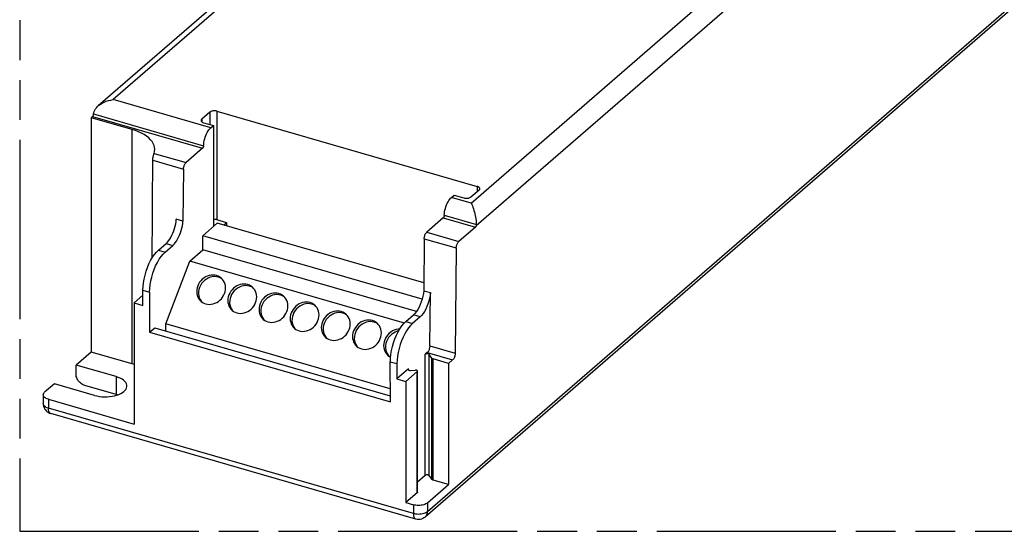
# Model space of a CAD drawing. Header units: millimetres. Extents: x 0 to 210, y 0 to 297.
# Tile 4 of 8: x 50 to 98, y 208 to 233. Entities that reach past the tile are written whole.
import ezdxf

# ---------------------------------------------------------------- set-up
doc = ezdxf.new("R2010")
doc.units = ezdxf.units.MM
doc.header["$LTSCALE"] = 19.36
doc.linetypes.add('PHANTOM', pattern=[0.8, 0.45, -0.05, 0.1, -0.05, 0.1, -0.05])
doc.layers.get('0').update_dxf_attribs({"linetype": 'CONTINUOUS'})
doc.layers.add('DEFAULT_3', color=7, linetype='PHANTOM')
doc.layers.add('Z_AXIS', color=7, linetype='CONTINUOUS')

msp = doc.modelspace()

# ---------------------------------------------------------------- linework, layer by layer
at = {"color": 7, "linetype": 'Continuous'}
for p, q in [((86.1292, 256.22104), (53.94976, 228.35283)), ((106.85601, 240.41899), (69.85601, 208.37605)), ((59.3794, 228.05174), (58.9794, 227.70533)), ((59.7209, 228.09749), (72.37916, 224.44337)), ((59.0709, 227.53458), (59.54722, 227.39708)), ((59.42144, 227.28815), (59.54722, 227.39708)), ((59.54722, 227.39708), (59.54722, 222.49064)), ((58.09507, 225.27724), (58.06985, 222.7521)), ((72.07067, 223.9262), (72.47067, 224.27262)), ((71.12707, 223.90902), (71.25285, 224.01795)), ((71.25285, 224.01795), (71.72916, 223.88045)), ((58.06985, 222.7521), (57.74509, 222.84585)), ((59.03382, 222.04602), (59.73382, 222.65224)), ((60.19722, 222.67724), (59.7209, 222.81474)), ((69.77927, 219.75237), (59.73382, 222.65224)), ((60.19722, 222.67724), (60.05972, 222.55816)), ((60.19722, 222.51847), (60.19722, 222.67724)), ((59.03382, 221.3532), (59.03382, 222.04602)), ((69.70284, 218.96614), (59.03382, 222.04602)), ((69.80071, 221.89811), (69.77548, 219.37297)), ((56.87247, 221.34205), (57.24975, 221.66878)), ((57.19722, 221.2483), (57.57451, 221.57504)), ((58.40882, 220.81194), (59.03382, 221.3532)), ((69.42199, 218.35439), (59.03382, 221.3532)), ((57.23382, 217.7592), (58.40882, 220.81194)), ((68.83469, 217.80224), (58.40882, 220.81194)), ((59.88071, 219.99787), (59.79016, 220.03208)), ((56.12247, 218.65737), (56.12247, 219.39349)), ((56.44722, 219.29974), (56.44722, 217.35118)), ((61.39625, 219.56037), (61.3057, 219.59458)), ((69.77548, 219.37297), (70.09807, 219.27985)), ((62.9118, 219.12287), (62.82124, 219.15708)), ((70.07217, 216.6869), (70.09807, 219.27985)), ((55.68945, 218.78237), (56.12247, 218.65737)), ((64.42734, 218.68537), (64.33679, 218.71958)), ((65.94289, 218.24787), (65.85233, 218.28208)), ((68.90286, 217.86918), (69.28014, 218.19591)), ((69.60273, 218.10279), (69.22545, 217.77605)), ((56.44722, 217.35118), (56.69722, 217.56769)), ((56.69722, 217.56769), (68.15253, 214.26082)), ((57.23382, 217.41279), (57.23382, 217.7592)), ((68.15214, 214.60735), (57.23382, 217.7592)), ((67.45843, 217.81037), (67.36788, 217.84458)), ((69.94719, 216.36593), (69.85423, 216.28543)), ((68.15285, 213.97206), (68.15069, 215.92124)), ((68.47545, 215.82749), (68.47545, 215.09137)), ((69.03162, 215.57303), (68.47545, 215.09137)), ((68.47545, 215.09137), (68.90846, 214.96637)), ((51.27516, 214.31203), (51.27516, 213.87901)), ((69.39001, 208.27363), (51.63649, 213.39863))]:
    msp.add_line(p, q, dxfattribs=at)
at = {"color": 9, "linetype": 'Continuous'}
for p, q in [((106.9617, 240.67195), (69.9617, 208.62901)), ((59.3794, 228.05174), (59.3794, 227.44552)), ((59.7209, 228.09749), (59.7209, 222.81474)), ((58.9794, 227.70533), (58.9794, 227.58109)), ((72.37916, 224.44337), (72.37916, 224.19337)), ((56.87247, 221.34205), (57.19723, 221.2483)), ((57.24975, 221.66878), (57.57451, 221.57503)), ((56.12247, 219.39349), (56.44722, 219.29974)), ((68.90069, 217.8698), (69.22545, 217.77605)), ((69.60273, 218.10279), (69.27797, 218.19654)), ((70.07217, 216.6869), (71.30842, 216.33002)), ((69.85423, 210.39646), (69.85423, 216.28543)), ((69.94719, 216.36593), (71.18344, 216.00906)), ((68.15069, 215.92124), (68.47545, 215.82749)), ((69.03162, 215.5235), (69.03162, 215.57303)), ((69.27868, 208.53751), (51.52516, 213.66251)), ((51.63649, 213.39863), (51.63643, 213.39865)), ((69.85601, 208.37605), (69.85618, 208.37619)), ((69.38993, 208.27365), (69.39001, 208.27363))]:
    msp.add_line(p, q, dxfattribs=at)
at = {"color": 7, "linetype": 'Continuous'}
for points in [[(59.7209, 228.09749), (59.68503, 228.106), (59.64788, 228.11151), (59.60899, 228.11404), (59.56977, 228.11356), (59.53121, 228.10995), (59.49422, 228.10343), (59.45978, 228.09405), (59.42862, 228.08213), (59.40196, 228.06807), (59.3794, 228.05174)], [(58.9794, 227.70533), (58.96239, 227.68739), (58.95137, 227.66882), (58.9463, 227.64937), (58.94595, 227.64283)], [(58.94595, 227.64283), (58.94727, 227.62976), (58.95448, 227.61048), (58.96752, 227.59199), (58.98628, 227.57477), (59.01012, 227.55919), (59.03824, 227.54586), (59.0709, 227.53458)], [(72.50412, 224.33512), (72.5028, 224.34818), (72.49559, 224.36746), (72.48255, 224.38596), (72.46378, 224.40318), (72.43995, 224.41876), (72.41183, 224.43209), (72.37916, 224.44337)], [(72.47067, 224.27262), (72.48768, 224.29055), (72.4987, 224.30913), (72.50377, 224.32857), (72.50412, 224.33512)], [(71.72916, 223.88045), (71.76504, 223.87195), (71.80219, 223.86644), (71.84108, 223.8639), (71.8803, 223.86439), (71.91885, 223.86799), (71.95585, 223.87451), (71.99029, 223.88389), (72.02145, 223.89581), (72.04811, 223.90987), (72.07067, 223.9262)], [(57.24975, 221.66878), (57.30989, 221.72722), (57.36832, 221.79617), (57.42543, 221.87622), (57.48005, 221.96557), (57.53135, 222.06314), (57.57866, 222.16738), (57.62121, 222.27691), (57.65851, 222.39007), (57.68992, 222.50538), (57.71509, 222.62096), (57.73341, 222.73416), (57.74509, 222.84585)], [(57.57451, 221.57504), (57.63464, 221.63348), (57.69307, 221.70242), (57.75019, 221.78247), (57.80481, 221.87182), (57.8561, 221.96939), (57.90341, 222.07363), (57.94597, 222.18316), (57.98327, 222.29632), (58.01467, 222.41163), (58.03984, 222.52722), (58.05817, 222.64041), (58.06985, 222.7521)], [(59.7209, 222.81474), (59.67534, 222.82494), (59.62854, 222.83042), (59.57956, 222.83115), (59.54722, 222.82853)], [(56.12247, 219.39349), (56.12908, 219.57018), (56.14803, 219.75184), (56.17964, 219.94006), (56.22295, 220.13003), (56.27752, 220.31849), (56.34214, 220.50229), (56.41595, 220.67813), (56.49747, 220.84325), (56.58549, 220.9945), (56.67836, 221.12968), (56.77376, 221.24512), (56.87247, 221.34205)], [(56.44722, 219.29974), (56.45383, 219.47644), (56.47278, 219.65809), (56.50439, 219.84632), (56.5477, 220.03628), (56.60227, 220.22474), (56.66689, 220.40854), (56.7407, 220.58439), (56.82222, 220.7495), (56.91024, 220.90075), (57.00311, 221.03593), (57.09851, 221.15137), (57.19722, 221.2483)], [(59.70177, 220.10862), (59.61394, 220.12723), (59.52462, 220.13368), (59.43302, 220.12786), (59.34148, 220.11007), (59.25159, 220.08033), (59.16482, 220.03943), (59.08276, 219.98778), (59.00668, 219.92654), (58.93805, 219.85652), (58.87784, 219.77912), (58.82732, 219.69549), (58.78708, 219.6072), (58.7581, 219.51567), (58.74058, 219.42251), (58.73513, 219.3293), (58.74152, 219.23762), (58.75996, 219.1491), (58.78982, 219.06515), (58.8309, 218.98734), (58.8822, 218.91683), (58.94567, 218.85282)], [(59.79016, 220.03208), (59.69401, 220.05176), (59.59642, 220.05699), (59.49638, 220.0476), (59.3969, 220.02408), (59.30008, 219.98649), (59.20776, 219.93601), (59.122, 219.87327), (59.04432, 219.7999), (58.97657, 219.71709), (58.91982, 219.62679), (58.87557, 219.53063), (58.84435, 219.4307), (58.82718, 219.32897), (58.82401, 219.22753), (58.83533, 219.12847), (58.86047, 219.03371), (58.89934, 218.94535), (58.95076, 218.86497), (58.99466, 218.81607)], [(59.17144, 218.73078), (59.25926, 218.71218), (59.34858, 218.70573), (59.44018, 218.71155), (59.53172, 218.72933), (59.62161, 218.75908), (59.70838, 218.79998), (59.79044, 218.85162), (59.86652, 218.91286), (59.93515, 218.98289), (59.99536, 219.06029), (60.04589, 219.14392), (60.08612, 219.2322), (60.1151, 219.32374), (60.13262, 219.4169), (60.13808, 219.5101), (60.13168, 219.60178), (60.11325, 219.69031), (60.08338, 219.77426), (60.04231, 219.85207), (59.991, 219.92257), (59.92754, 219.98659)], [(59.92754, 219.98659), (59.86084, 220.03662), (59.78492, 220.07788), (59.70177, 220.10862)], [(59.96272, 219.9511), (59.9624, 219.95134), (59.88071, 219.99787)], [(61.21731, 219.67112), (61.12949, 219.68973), (61.04017, 219.69618), (60.94857, 219.69036), (60.85703, 219.67257), (60.76713, 219.64283), (60.68037, 219.60193), (60.59831, 219.55028), (60.52223, 219.48904), (60.4536, 219.41902), (60.39339, 219.34162), (60.34286, 219.25799), (60.30263, 219.1697), (60.27365, 219.07817), (60.25613, 218.98501), (60.25067, 218.8918), (60.25706, 218.80012), (60.2755, 218.7116), (60.30537, 218.62765), (60.34644, 218.54984), (60.39775, 218.47933), (60.46121, 218.41532)], [(61.3057, 219.59458), (61.20956, 219.61426), (61.11197, 219.61949), (61.01192, 219.6101), (60.91245, 219.58658), (60.81562, 219.54899), (60.72331, 219.49851), (60.63755, 219.43577), (60.55986, 219.3624), (60.49212, 219.27959), (60.43536, 219.18929), (60.39112, 219.09313), (60.35989, 218.9932), (60.34273, 218.89147), (60.33956, 218.79003), (60.35087, 218.69097), (60.37601, 218.59621), (60.41489, 218.50785), (60.46631, 218.42747), (60.5102, 218.37857)], [(60.68698, 218.29328), (60.7748, 218.27468), (60.86412, 218.26823), (60.95573, 218.27405), (61.04727, 218.29183), (61.13716, 218.32158), (61.22393, 218.36248), (61.30598, 218.41412), (61.38206, 218.47536), (61.45069, 218.54539), (61.5109, 218.62279), (61.56143, 218.70642), (61.60167, 218.7947), (61.63065, 218.88624), (61.64816, 218.9794), (61.65362, 219.0726), (61.64723, 219.16428), (61.62879, 219.25281), (61.59893, 219.33676), (61.55785, 219.41457), (61.50655, 219.48507), (61.44308, 219.54909)], [(61.44308, 219.54909), (61.37638, 219.59912), (61.30046, 219.64038), (61.21731, 219.67112)], [(61.47826, 219.5136), (61.47795, 219.51384), (61.39625, 219.56037)], [(69.77548, 219.37297), (69.76038, 219.23731), (69.73598, 219.10085), (69.70187, 218.96219), (69.65923, 218.82555), (69.60868, 218.69383), (69.5515, 218.56956), (69.48866, 218.45555), (69.4216, 218.3538), (69.35231, 218.26762), (69.28014, 218.19591)], [(58.94567, 218.85282), (59.01236, 218.80279), (59.08829, 218.76153), (59.17144, 218.73078)], [(62.73286, 219.23362), (62.64503, 219.25223), (62.55571, 219.25868), (62.46411, 219.25286), (62.37257, 219.23507), (62.28268, 219.20533), (62.19591, 219.16443), (62.11385, 219.11278), (62.03777, 219.05154), (61.96914, 218.98152), (61.90893, 218.90412), (61.85841, 218.82049), (61.81817, 218.7322), (61.78919, 218.64067), (61.77167, 218.54751), (61.76622, 218.4543), (61.77261, 218.36262), (61.79104, 218.2741), (61.82091, 218.19015), (61.86199, 218.11234), (61.91329, 218.04183), (61.97675, 217.97782)], [(62.82124, 219.15708), (62.7251, 219.17676), (62.62751, 219.18199), (62.52747, 219.1726), (62.42799, 219.14908), (62.33117, 219.11149), (62.23885, 219.06101), (62.15309, 218.99827), (62.07541, 218.9249), (62.00766, 218.84209), (61.95091, 218.75179), (61.90666, 218.65563), (61.87543, 218.5557), (61.85827, 218.45397), (61.8551, 218.35253), (61.86642, 218.25347), (61.89156, 218.15871), (61.93043, 218.07035), (61.98185, 217.98997), (62.02575, 217.94107)], [(62.20253, 217.85578), (62.29035, 217.83718), (62.37967, 217.83073), (62.47127, 217.83655), (62.56281, 217.85433), (62.6527, 217.88408), (62.73947, 217.92498), (62.82153, 217.97662), (62.89761, 218.03786), (62.96624, 218.10789), (63.02645, 218.18529), (63.07698, 218.26892), (63.11721, 218.3572), (63.14619, 218.44874), (63.16371, 218.5419), (63.16917, 218.6351), (63.16277, 218.72678), (63.14434, 218.81531), (63.11447, 218.89926), (63.0734, 218.97707), (63.02209, 219.04757), (62.95863, 219.11159)], [(62.95863, 219.11159), (62.89193, 219.16162), (62.81601, 219.20288), (62.73286, 219.23362)], [(62.99381, 219.0761), (62.99349, 219.07634), (62.9118, 219.12287)], [(64.2484, 218.79612), (64.16058, 218.81473), (64.07126, 218.82118), (63.97966, 218.81536), (63.88812, 218.79757), (63.79822, 218.76783), (63.71146, 218.72693), (63.6294, 218.67528), (63.55332, 218.61404), (63.48469, 218.54402), (63.42448, 218.46662), (63.37395, 218.38299), (63.33372, 218.2947), (63.30474, 218.20317), (63.28722, 218.11001), (63.28176, 218.0168), (63.28815, 217.92512), (63.30659, 217.8366), (63.33646, 217.75265), (63.37753, 217.67484), (63.42884, 217.60433), (63.4923, 217.54032)], [(70.09807, 219.27985), (70.08298, 219.14418), (70.05857, 219.00772), (70.02446, 218.86906), (69.98182, 218.73242), (69.93128, 218.6007), (69.87409, 218.47643), (69.81125, 218.36242), (69.74419, 218.26068), (69.67491, 218.1745), (69.60273, 218.10279)], [(60.46121, 218.41532), (60.52791, 218.36529), (60.60383, 218.32403), (60.68698, 218.29328)], [(64.33679, 218.71958), (64.24065, 218.73926), (64.14306, 218.74449), (64.04301, 218.7351), (63.94354, 218.71158), (63.84671, 218.67399), (63.7544, 218.62351), (63.66863, 218.56077), (63.59095, 218.4874), (63.52321, 218.40459), (63.46645, 218.31429), (63.4222, 218.21813), (63.39098, 218.1182), (63.37382, 218.01647), (63.37065, 217.91503), (63.38196, 217.81597), (63.4071, 217.72121), (63.44598, 217.63285), (63.4974, 217.55247), (63.54129, 217.50357)], [(63.71807, 217.41828), (63.80589, 217.39968), (63.89521, 217.39323), (63.98681, 217.39905), (64.07835, 217.41683), (64.16825, 217.44658), (64.25501, 217.48748), (64.33707, 217.53912), (64.41315, 217.60036), (64.48178, 217.67039), (64.54199, 217.74779), (64.59252, 217.83142), (64.63275, 217.9197), (64.66173, 218.01124), (64.67925, 218.1044), (64.68471, 218.1976), (64.67832, 218.28928), (64.65988, 218.37781), (64.63001, 218.46176), (64.58894, 218.53957), (64.53763, 218.61007), (64.47417, 218.67409)], [(64.47417, 218.67409), (64.40747, 218.72412), (64.33155, 218.76538), (64.2484, 218.79612)], [(64.50935, 218.6386), (64.50904, 218.63884), (64.42734, 218.68537)], [(65.76394, 218.35862), (65.67612, 218.37723), (65.5868, 218.38368), (65.4952, 218.37786), (65.40366, 218.36007), (65.31377, 218.33033), (65.227, 218.28943), (65.14494, 218.23778), (65.06886, 218.17654), (65.00023, 218.10652), (64.94002, 218.02912), (64.88949, 217.94549), (64.84926, 217.8572), (64.82028, 217.76567), (64.80276, 217.67251), (64.7973, 217.5793), (64.8037, 217.48762), (64.82213, 217.3991), (64.852, 217.31515), (64.89307, 217.23734), (64.94438, 217.16683), (65.00784, 217.10282)], [(65.98972, 218.23659), (65.92302, 218.28662), (65.84709, 218.32788), (65.76394, 218.35862)], [(61.97675, 217.97782), (62.04345, 217.92779), (62.11938, 217.88653), (62.20253, 217.85578)], [(65.85233, 218.28208), (65.75619, 218.30176), (65.6586, 218.30699), (65.55855, 218.2976), (65.45908, 218.27408), (65.36226, 218.23649), (65.26994, 218.18601), (65.18418, 218.12327), (65.1065, 218.0499), (65.03875, 217.96709), (64.982, 217.87679), (64.93775, 217.78063), (64.90652, 217.6807), (64.88936, 217.57897), (64.88619, 217.47753), (64.89751, 217.37847), (64.92265, 217.28371), (64.96152, 217.19535), (65.01294, 217.11497), (65.05684, 217.06607)], [(65.23361, 216.98078), (65.32144, 216.96218), (65.41076, 216.95573), (65.50236, 216.96155), (65.5939, 216.97933), (65.68379, 217.00908), (65.77056, 217.04998), (65.85262, 217.10162), (65.9287, 217.16286), (65.99733, 217.23289), (66.05754, 217.31029), (66.10806, 217.39392), (66.1483, 217.4822), (66.17728, 217.57374), (66.1948, 217.6669), (66.20025, 217.7601), (66.19386, 217.85178), (66.17543, 217.94031), (66.14556, 218.02426), (66.10448, 218.10207), (66.05318, 218.17257), (65.98972, 218.23659)], [(66.0249, 218.2011), (66.02458, 218.20134), (65.94289, 218.24787)], [(67.27949, 217.92112), (67.19167, 217.93973), (67.10235, 217.94618), (67.01074, 217.94036), (66.9192, 217.92257), (66.82931, 217.89283), (66.74254, 217.85193), (66.66049, 217.80028), (66.58441, 217.73904), (66.51578, 217.66902), (66.45557, 217.59162), (66.40504, 217.50799), (66.3648, 217.4197), (66.33582, 217.32817), (66.31831, 217.23501), (66.31285, 217.1418), (66.31924, 217.05012), (66.33768, 216.9616), (66.36754, 216.87765), (66.40862, 216.79984), (66.45992, 216.72933), (66.52339, 216.66532)], [(67.36788, 217.84458), (67.27173, 217.86426), (67.17415, 217.86949), (67.0741, 217.8601), (66.97463, 217.83658), (66.8778, 217.79899), (66.78548, 217.74851), (66.69972, 217.68577), (66.62204, 217.6124), (66.55429, 217.52959), (66.49754, 217.43929), (66.45329, 217.34313), (66.42207, 217.2432), (66.40491, 217.14147), (66.40174, 217.04003), (66.41305, 216.94097), (66.43819, 216.84621), (66.47707, 216.75785), (66.52848, 216.67747), (66.57238, 216.62857)], [(67.50526, 217.79909), (67.43856, 217.84912), (67.36264, 217.89038), (67.27949, 217.92112)], [(68.15286, 215.92062), (68.15946, 216.09731), (68.17841, 216.27897), (68.21002, 216.46719), (68.25334, 216.65716), (68.30791, 216.84561), (68.37253, 217.02942), (68.44633, 217.20526), (68.52786, 217.37038), (68.61587, 217.52163), (68.70874, 217.6568), (68.80414, 217.77225), (68.90286, 217.86918)], [(63.4923, 217.54032), (63.559, 217.49029), (63.63492, 217.44903), (63.71807, 217.41828)], [(66.74916, 216.54328), (66.83698, 216.52468), (66.9263, 216.51823), (67.0179, 216.52405), (67.10944, 216.54183), (67.19934, 216.57158), (67.2861, 216.61248), (67.36816, 216.66412), (67.44424, 216.72536), (67.51287, 216.79539), (67.57308, 216.87279), (67.62361, 216.95642), (67.66384, 217.0447), (67.69282, 217.13624), (67.71034, 217.2294), (67.7158, 217.3226), (67.70941, 217.41428), (67.69097, 217.50281), (67.6611, 217.58676), (67.62003, 217.66457), (67.56872, 217.73507), (67.50526, 217.79909)], [(67.54044, 217.7636), (67.54013, 217.76384), (67.45843, 217.81037)], [(68.60797, 217.50805), (68.52629, 217.50286), (68.43475, 217.48507), (68.34486, 217.45533), (68.25809, 217.41443), (68.17603, 217.36278), (68.09995, 217.30154), (68.03132, 217.23152), (67.97111, 217.15412), (67.92058, 217.07049), (67.88035, 216.9822), (67.85137, 216.89067), (67.83385, 216.79751), (67.82839, 216.7043), (67.83479, 216.61262), (67.85322, 216.5241), (67.88309, 216.44015), (67.92416, 216.36234), (67.97547, 216.29183), (68.03893, 216.22782)], [(68.55324, 217.41399), (68.49017, 217.39908), (68.39335, 217.36149), (68.30103, 217.31101), (68.21527, 217.24827), (68.13759, 217.1749), (68.06984, 217.09209), (68.01309, 217.00179), (67.96884, 216.90563), (67.93761, 216.8057), (67.92045, 216.70397), (67.91728, 216.60253), (67.92859, 216.50347), (67.95374, 216.40871), (67.99261, 216.32035), (68.04403, 216.23997), (68.08793, 216.19107)], [(69.22545, 217.77605), (69.12674, 217.67912), (69.03134, 217.56368), (68.93847, 217.4285), (68.85045, 217.27725), (68.76893, 217.11214), (68.69512, 216.93629), (68.6305, 216.75249), (68.57593, 216.56403), (68.53262, 216.37407), (68.50101, 216.18584), (68.48206, 216.00419), (68.47545, 215.82749)], [(65.00784, 217.10282), (65.07454, 217.05279), (65.15046, 217.01153), (65.23361, 216.98078)], [(66.52339, 216.66532), (66.59009, 216.61529), (66.66601, 216.57403), (66.74916, 216.54328)], [(70.07217, 216.6869), (70.07026, 216.65141), (70.06552, 216.61515), (70.05784, 216.57765), (70.04754, 216.54026), (70.03478, 216.50391), (70.01995, 216.46942), (70.00334, 216.43769), (69.9854, 216.40939), (69.96675, 216.38559), (69.94719, 216.36593)], [(68.03893, 216.22782), (68.10563, 216.17779), (68.16452, 216.14579)], [(70.03481, 216.27753), (70.02649, 216.28619), (70.01554, 216.29367), (70.00168, 216.30008), (69.98572, 216.30511), (69.96811, 216.30851), (69.94955, 216.31024), (69.93068, 216.31015), (69.91216, 216.30833), (69.89468, 216.30476), (69.87881, 216.29965), (69.86543, 216.29324), (69.85423, 216.28543)], [(69.03162, 215.57303), (69.0237, 215.56428), (69.01928, 215.55528), (69.01827, 215.54803)], [(69.01827, 215.54803), (69.01837, 215.54585), (69.02092, 215.5365), (69.02703, 215.52757), (69.03631, 215.51935), (69.04858, 215.51218), (69.06327, 215.50626), (69.07997, 215.50186)], [(69.07997, 215.50186), (69.098, 215.49906), (69.11644, 215.49806), (69.13559, 215.49879)], [(51.27516, 213.87909), (51.27942, 213.81389), (51.29192, 213.75066), (51.31252, 213.68937), (51.34103, 213.63097), (51.37705, 213.57651), (51.42012, 213.52696), (51.46956, 213.48327), (51.52463, 213.44631), (51.58433, 213.41686), (51.63643, 213.39865)], [(69.85618, 208.37619), (69.84342, 208.3655), (69.78933, 208.32732), (69.73044, 208.29653), (69.66755, 208.27368), (69.60176, 208.25938), (69.53417, 208.25404), (69.46604, 208.25795), (69.39866, 208.27122), (69.38993, 208.27365)]]:
    msp.add_lwpolyline(points, dxfattribs=at)
at = {"color": 9, "linetype": 'Continuous'}
for points in [[(51.52516, 213.66251), (51.47062, 213.68074), (51.42131, 213.70239), (51.37808, 213.72709), (51.3417, 213.75441), (51.31283, 213.78382), (51.2919, 213.81488), (51.27926, 213.84709), (51.27516, 213.87901)], [(51.63643, 213.39865), (51.62354, 213.40342), (51.5988, 213.41937), (51.57714, 213.44321), (51.55888, 213.47453), (51.54432, 213.51286), (51.53374, 213.55751), (51.52731, 213.60768), (51.52516, 213.66251)], [(69.9617, 208.62901), (69.92536, 208.60182), (69.88224, 208.57724), (69.83306, 208.55568), (69.77868, 208.53751), (69.72003, 208.52304), (69.65809, 208.51253), (69.59395, 208.50615), (69.52868, 208.50401), (69.46342, 208.50615), (69.39927, 208.51253), (69.33734, 208.52304), (69.27868, 208.53751)], [(69.27868, 208.53751), (69.28076, 208.48359), (69.28701, 208.43392), (69.29739, 208.38937), (69.31177, 208.35089), (69.32991, 208.31926), (69.35149, 208.2951), (69.37608, 208.27887), (69.38993, 208.27365)], [(69.85618, 208.37619), (69.87297, 208.39201), (69.90439, 208.43028), (69.9293, 208.47403), (69.94728, 208.52238), (69.9581, 208.57434), (69.9617, 208.62901)]]:
    msp.add_lwpolyline(points, dxfattribs=at)
at = {"layer": 'DEFAULT_3', "color": 91, "linetype": 'PHANTOM', "true_color": 0x80ff80}
for p, q in [((50.12864, 257.68), (50.12864, 207.68)), ((50.12864, 207.68), (150.12864, 207.68))]:
    msp.add_line(p, q, dxfattribs=at)
at = {"layer": 'Z_AXIS', "color": 9, "linetype": 'Continuous'}
for p, q in [((72.33, 222.54457), (104.69212, 250.57099)), ((65.81087, 238.30506), (54.67259, 228.65902)), ((72.0797, 223.63402), (83.21798, 233.28006)), ((59.42144, 227.28815), (54.67259, 228.65902)), ((53.71824, 227.96283), (59.07212, 226.4173)), ((53.66715, 227.83877), (59.02222, 226.29289)), ((55.59159, 215.81763), (55.59159, 227.20587)), ((56.66342, 226.04756), (58.22006, 225.5982)), ((56.60169, 225.70834), (58.09507, 225.27724)), ((72.0797, 223.63402), (71.12707, 223.90902)), ((70.72785, 222.91377), (72.2867, 222.46377)), ((70.77775, 223.03818), (72.33541, 222.58852)), ((69.92569, 222.21908), (71.48453, 221.76908)), ((69.80071, 221.89811), (71.35955, 221.44811)), ((70.03481, 210.38856), (70.03481, 216.27753)), ((70.1662, 210.20805), (70.1662, 216.09703)), ((70.23524, 210.16692), (70.23524, 216.05589)), ((54.81571, 215.19521), (54.81571, 214.32919)), ((69.45996, 209.55501), (69.45996, 215.44398)), ((51.52516, 214.09552), (51.52516, 213.66251)), ((69.27868, 208.97052), (69.27868, 208.53751)), ((69.9617, 209.06203), (69.9617, 208.62901))]:
    msp.add_line(p, q, dxfattribs=at)
at = {"layer": 'Z_AXIS', "color": 7, "linetype": 'Continuous'}
for p, q in [((53.66715, 227.83877), (53.60015, 227.78075)), ((53.60015, 227.78075), (53.60015, 216.39251)), ((55.59159, 227.20587), (53.60015, 227.78075)), ((59.02222, 226.29289), (58.22006, 225.5982)), ((70.72785, 222.91377), (69.92569, 222.21908)), ((72.2867, 222.46377), (71.48453, 221.76908)), ((71.35955, 221.44811), (71.30842, 216.33002)), ((55.68945, 218.78237), (56.12247, 219.15737)), ((55.68945, 218.78237), (55.68945, 212.89339)), ((56.44722, 217.35118), (68.15285, 213.97206)), ((53.60015, 216.39251), (52.86715, 215.75771)), ((55.59159, 215.81763), (53.60015, 216.39251)), ((70.1662, 216.09703), (70.03481, 216.27753)), ((70.98695, 215.83889), (70.23524, 216.05589)), ((70.98695, 215.83889), (71.18344, 216.00906)), ((52.86715, 215.3247), (52.86715, 215.75771)), ((54.81571, 215.19521), (52.86715, 215.75771)), ((55.68945, 215.78553), (55.59159, 215.81763)), ((69.13559, 215.49879), (69.35599, 215.51822)), ((70.98695, 215.83889), (70.98695, 209.94992)), ((69.45996, 215.44398), (68.90846, 214.96637)), ((69.47336, 209.58001), (69.47336, 215.44398)), ((51.81715, 214.84839), (51.34215, 214.43703)), ((53.76571, 214.28589), (51.81715, 214.84839)), ((54.81571, 214.32919), (53.30016, 214.76669)), ((68.90846, 214.96637), (68.90846, 209.07739)), ((51.52516, 214.09552), (55.68945, 212.89339)), ((54.88131, 214.30746), (54.81571, 214.32919)), ((69.85423, 210.39646), (69.47336, 210.06661)), ((70.1662, 210.20805), (70.03481, 210.38856)), ((69.9617, 209.06203), (70.98695, 209.94992)), ((70.98695, 209.94992), (70.23524, 210.16692)), ((69.45996, 209.55501), (68.90846, 209.07739)), ((68.90846, 209.07739), (69.27868, 208.97052))]:
    msp.add_line(p, q, dxfattribs=at)
for points in [[(53.94976, 228.35283), (53.98531, 228.38222), (54.06109, 228.43693), (54.14547, 228.48798), (54.23784, 228.5345), (54.3373, 228.57563), (54.4434, 228.61065), (54.55546, 228.6386), (54.67259, 228.65902)], [(53.71045, 227.91957), (53.70536, 227.90265), (53.6993, 227.88688), (53.69216, 227.87207)], [(53.71045, 227.91957), (53.71312, 227.93083), (53.71529, 227.94172), (53.71697, 227.95224), (53.71817, 227.9624)], [(53.71817, 227.9624), (53.72844, 228.02239), (53.74789, 228.08328), (53.77652, 228.14437), (53.81448, 228.20532), (53.86185, 228.26562), (53.91871, 228.32473), (53.94976, 228.35283)], [(53.69216, 227.87207), (53.68427, 227.85883), (53.67597, 227.8478), (53.66715, 227.83877)], [(56.69942, 226.24646), (56.69183, 226.33776), (56.66741, 226.43409), (56.62611, 226.52897), (56.56844, 226.6217), (56.49467, 226.71153), (56.40552, 226.79782), (56.30151, 226.87984), (56.18361, 226.95703), (56.05257, 227.02872), (55.90953, 227.09445), (55.75604, 227.15341), (55.59159, 227.20587)], [(59.07212, 226.4173), (59.07771, 226.49827), (59.08854, 226.58082), (59.10474, 226.66564), (59.12589, 226.7507), (59.15174, 226.83467), (59.18181, 226.91626), (59.2157, 226.9941), (59.25279, 227.06708), (59.29258, 227.13392), (59.33438, 227.1937), (59.37722, 227.24494), (59.42144, 227.28815)], [(56.60169, 225.70834), (56.60278, 225.74334), (56.60554, 225.77968), (56.60996, 225.81785), (56.61576, 225.8564), (56.62268, 225.89424), (56.63044, 225.93075), (56.63878, 225.96531), (56.64728, 225.99691), (56.65549, 226.02417), (56.66342, 226.04756)], [(56.66342, 226.04756), (56.6899, 226.14413), (56.69942, 226.24646)], [(59.07212, 226.4173), (59.07059, 226.3996), (59.06746, 226.38182), (59.06266, 226.36365), (59.05645, 226.34602), (59.049, 226.32961), (59.04063, 226.31492), (59.03175, 226.30277), (59.02222, 226.29289)], [(58.09507, 225.27724), (58.09698, 225.31272), (58.10172, 225.34899), (58.10941, 225.38649), (58.1197, 225.42387), (58.13246, 225.46023), (58.14729, 225.49472), (58.1639, 225.52644), (58.18184, 225.55474), (58.20049, 225.57854), (58.22006, 225.5982)], [(70.77775, 223.03818), (70.78335, 223.11914), (70.79417, 223.2017), (70.81038, 223.28651), (70.83152, 223.37158), (70.85738, 223.45555), (70.88744, 223.53713), (70.92133, 223.61498), (70.95843, 223.68796), (70.99821, 223.75479), (71.04001, 223.81457), (71.08286, 223.86582), (71.12707, 223.90902)], [(72.0797, 223.63402), (72.11077, 223.57083), (72.14111, 223.50176), (72.16956, 223.4279), (72.19619, 223.35037), (72.22097, 223.27004), (72.24355, 223.18811), (72.26389, 223.10565), (72.2817, 223.02379), (72.29694, 222.94386), (72.30963, 222.86623), (72.31981, 222.79136), (72.32747, 222.71982), (72.33265, 222.65198), (72.33541, 222.58852)], [(70.77775, 223.03818), (70.77622, 223.02048), (70.7731, 223.0027), (70.76829, 222.98452), (70.76208, 222.9669), (70.75463, 222.95049), (70.74626, 222.9358), (70.73738, 222.92365), (70.72785, 222.91377)], [(69.80071, 221.89811), (69.80262, 221.9336), (69.80736, 221.96986), (69.81504, 222.00736), (69.82534, 222.04475), (69.83809, 222.0811), (69.85292, 222.11559), (69.86954, 222.14732), (69.88748, 222.17562), (69.90612, 222.19942), (69.92569, 222.21908)], [(72.33, 222.54457), (72.32491, 222.52765), (72.31884, 222.51188), (72.3117, 222.49707), (72.30381, 222.48383), (72.29552, 222.4728), (72.2867, 222.46377)], [(72.33541, 222.58852), (72.33526, 222.57782), (72.33429, 222.56692), (72.33253, 222.55584), (72.33, 222.54457)], [(71.35955, 221.44811), (71.36146, 221.4836), (71.3662, 221.51986), (71.37388, 221.55736), (71.38418, 221.59475), (71.39694, 221.6311), (71.41177, 221.66559), (71.42838, 221.69732), (71.44632, 221.72562), (71.46497, 221.74942), (71.48453, 221.76908)], [(70.1662, 216.09703), (70.1735, 216.08859), (70.18256, 216.08074), (70.19348, 216.07342), (70.206, 216.06678), (70.21989, 216.06095), (70.23524, 216.05589)], [(71.30842, 216.33002), (71.30651, 216.29454), (71.30177, 216.25827), (71.29409, 216.22077), (71.28379, 216.18339), (71.27103, 216.14704), (71.2562, 216.11254), (71.23959, 216.08082), (71.22165, 216.05252), (71.203, 216.02872), (71.18344, 216.00906)], [(69.46455, 215.48944), (69.45527, 215.49766), (69.443, 215.50483), (69.42831, 215.51075), (69.41161, 215.51515), (69.39358, 215.51795), (69.37514, 215.51895), (69.35599, 215.51822)], [(69.45996, 215.44398), (69.46788, 215.45273), (69.4723, 215.46173), (69.47331, 215.46898)], [(69.47331, 215.46898), (69.47321, 215.47116), (69.47066, 215.48051), (69.46455, 215.48944)], [(53.30016, 214.76669), (53.24317, 214.78696), (53.18809, 214.8138), (53.13447, 214.84752), (53.08366, 214.8872), (53.03659, 214.93229), (52.99398, 214.9819), (52.95667, 215.03529), (52.92516, 215.09145), (52.90016, 215.14949), (52.8819, 215.20837), (52.87096, 215.26661), (52.86715, 215.3247)], [(55.34064, 214.74055), (55.3373, 214.7828), (55.31941, 214.84556), (55.28667, 214.9068), (55.23925, 214.9656), (55.17816, 215.02115), (55.10398, 215.07256), (55.01807, 215.11918), (54.92217, 215.15995), (54.81571, 215.19521)], [(53.76571, 214.28589), (53.88002, 214.25742), (53.99858, 214.23628), (54.12229, 214.22239), (54.24843, 214.21598), (54.37519, 214.2173), (54.50073, 214.22616), (54.62318, 214.24261), (54.74083, 214.26624), (54.85185, 214.29686), (54.95477, 214.33388), (55.04791, 214.3769), (55.13012, 214.42516), (55.19996, 214.47807), (55.25669, 214.53477), (55.29917, 214.5945), (55.32711, 214.65634), (55.33977, 214.71941), (55.34064, 214.74055)], [(51.27516, 214.31203), (51.27949, 214.34465), (51.2922, 214.37673), (51.31306, 214.40743), (51.34215, 214.43703)], [(51.52516, 214.09552), (51.47037, 214.11388), (51.42161, 214.13525), (51.37853, 214.15985), (51.34215, 214.18703), (51.31327, 214.21637), (51.2922, 214.24732), (51.27949, 214.2794), (51.27516, 214.31203)], [(70.03481, 210.38856), (70.02431, 210.3989), (70.0103, 210.40743), (69.99229, 210.41428), (69.97174, 210.41901), (69.94954, 210.42122), (69.92692, 210.42097), (69.90503, 210.41809), (69.88492, 210.41291), (69.86816, 210.40574), (69.85423, 210.39646)], [(70.23524, 210.16692), (70.21989, 210.17198), (70.206, 210.1778), (70.19348, 210.18445), (70.18256, 210.19177), (70.1735, 210.19962), (70.1662, 210.20805)], [(69.47333, 209.58001), (69.47311, 209.57652), (69.46906, 209.56568), (69.45996, 209.55501)], [(69.9617, 209.06203), (69.92498, 209.03463), (69.88224, 209.01025), (69.83303, 208.98871), (69.77868, 208.97052), (69.72, 208.95608), (69.65809, 208.94554), (69.59394, 208.93919), (69.52868, 208.93703), (69.46343, 208.93919), (69.39927, 208.94554), (69.33788, 208.95598), (69.27868, 208.97052)]]:
    msp.add_lwpolyline(points, dxfattribs=at)
msp.add_ellipse((54.48376, 201.45596), major_axis=(1.09856, 110.88988), ratio=0.01735181, start_param=-1.39372539, end_param=-1.35013533, dxfattribs=at)

doc.saveas('drawing.dxf')
